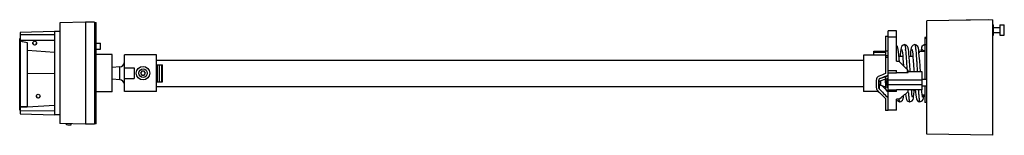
# Model space of a CAD drawing. Header units: millimetres. Extents: x 83 to 664, y 485 to 553.
import ezdxf

# ---------------------------------------------------------------- set-up
doc = ezdxf.new("R2010")
doc.units = ezdxf.units.MM
doc.header["$LTSCALE"] = 67.676283
doc.layers.get('0').update_dxf_attribs({"linetype": 'CONTINUOUS'})

msp = doc.modelspace()

# ---------------------------------------------------------------- linework, layer by layer
at = {"color": 7, "linetype": 'Continuous'}
for p, q in [((656.87, 553.08), (618.07, 552.4)), ((618.07, 485.76), (618.07, 552.4)), ((654.37, 553.14), (641.37, 552.91)), ((641.37, 552.91), (641.37, 552.81)), ((654.37, 553.14), (654.37, 553.04)), ((656.87, 553.08), (656.87, 485.08)), ((103.53, 546.13), (83.28, 545.7)), ((103.53, 546.15), (103.53, 497.15)), ((106.75, 546.15), (103.53, 546.15)), ((121.85, 551.65), (106.75, 551.39)), ((106.75, 551.39), (106.75, 491.92)), ((121.85, 551.65), (121.85, 491.65)), ((127.1, 551.65), (121.85, 551.65)), ((127.1, 551.65), (127.1, 491.65)), ((127.1, 551.45), (128.1, 551.45)), ((128.1, 491.85), (128.1, 551.45)), ((600.27, 546.58), (595.27, 546.58)), ((595.27, 534.6), (595.27, 546.58)), ((600.27, 528.76), (600.27, 546.58)), ((656.87, 550.08), (657.37, 550.08)), ((657.37, 544.08), (657.37, 550.08)), ((657.37, 548.58), (661.07, 548.58)), ((661.07, 550.08), (663.77, 550.08)), ((661.07, 550.08), (661.07, 544.08)), ((663.77, 544.08), (663.77, 550.08)), ((83.03, 499.95), (83.03, 542.05)), ((83.28, 542.05), (83.03, 542.05)), ((83.28, 541.13), (83.03, 541.13)), ((83.28, 545.7), (83.28, 497.75)), ((83.28, 544.51), (103.53, 544.38)), ((83.28, 541.02), (103.53, 541.13)), ((83.62, 540.42), (83.28, 540.42)), ((128.1, 545.3), (127.1, 545.3)), ((593.77, 543.43), (595.27, 543.43)), ((593.77, 543.43), (593.77, 521.38)), ((595.27, 543.14), (600.27, 543.14)), ((618.07, 542.58), (616.87, 542.58)), ((616.87, 542.58), (616.87, 517.93)), ((618.07, 542.05), (616.87, 542.05)), ((656.87, 544.08), (657.37, 544.08)), ((657.37, 545.58), (661.07, 545.58)), ((661.07, 544.08), (663.77, 544.08)), ((83.03, 536.45), (83.28, 536.45)), ((83.28, 534.46), (83.03, 534.46)), ((87.73, 501.79), (87.73, 539.57)), ((87.73, 535.17), (103.53, 534.1)), ((128.1, 539.26), (130.7, 539.26)), ((128.1, 535.86), (130.7, 535.86)), ((130.7, 535.86), (130.7, 539.26)), ((586.77, 534.7), (593.77, 534.7)), ((586.77, 532.33), (586.77, 534.7)), ((595.27, 534.6), (593.77, 534.6)), ((604.97, 538.45), (604.97, 538.45)), ((610.97, 538.45), (610.97, 538.45)), ((616.87, 534.43), (613.47, 534.43)), ((613.47, 534.43), (613.47, 533.67)), ((616.87, 538.59), (618.07, 538.59)), ((83.03, 533.17), (83.28, 533.17)), ((83.28, 531.18), (83.03, 531.18)), ((137.62, 532.65), (128.1, 532.65)), ((137.62, 510.65), (137.62, 532.65)), ((144.77, 510.78), (144.77, 532.38)), ((163.77, 532.38), (144.77, 532.38)), ((163.77, 510.78), (163.77, 532.38)), ((163.77, 529.25), (580.77, 529.25)), ((593.77, 532.33), (580.77, 532.33)), ((580.77, 532.33), (580.77, 510.83)), ((593.77, 533.77), (586.77, 533.77)), ((593.77, 532.01), (595.27, 532.01)), ((593.77, 531.18), (595.27, 531.18)), ((595.27, 499.74), (595.27, 534.27)), ((600.27, 528.76), (601.47, 528.76)), ((603.89, 531.43), (601.68, 531.43)), ((609.89, 531.43), (607.68, 531.43)), ((142.01, 525.41), (137.62, 525.06)), ((142.01, 517.75), (142.01, 525.41)), ((144.77, 524.71), (150.57, 524.71)), ((150.57, 524.71), (150.57, 518.45)), ((155.06, 522.88), (154.36, 521.65)), ((156.48, 522.88), (155.06, 522.88)), ((157.18, 521.65), (156.48, 522.88)), ((163.77, 526.57), (167.23, 526.57)), ((164.27, 516.57), (164.27, 526.57)), ((165.24, 526.57), (165.24, 516.57)), ((166.77, 516.57), (166.77, 526.57)), ((167.23, 516.57), (167.23, 526.57)), ((595.27, 523.14), (600.27, 523.14)), ((600.27, 521.64), (600.27, 523.14)), ((606.38, 523.21), (606.43, 522.36)), ((607.07, 522.07), (607.07, 523.21)), ((614.31, 522.32), (614.08, 525.88)), ((87.73, 521.62), (103.53, 521.5)), ((142.01, 517.75), (137.62, 518.1)), ((144.77, 518.45), (150.57, 518.45)), ((154.36, 521.65), (155.06, 520.43)), ((155.06, 520.43), (156.48, 520.43)), ((156.48, 520.43), (157.18, 521.65)), ((588.27, 517.62), (588.27, 513.15)), ((589.77, 513.15), (589.77, 517.62)), ((590.43, 518.45), (592.04, 519.04)), ((590.43, 518.45), (590.43, 518.56)), ((590.73, 517.24), (593.73, 518.39)), ((593.73, 518.39), (594.62, 518.41)), ((593.73, 518.39), (593.73, 518.39)), ((593.77, 519.67), (593.77, 518.39)), ((595.27, 518.36), (594.62, 518.41)), ((600.27, 521.64), (595.27, 521.64)), ((615.27, 517.52), (595.27, 517.52)), ((600.27, 522.07), (607.07, 522.07)), ((615.27, 522.38), (607.07, 522.38)), ((615.27, 511.79), (615.27, 522.38)), ((618.07, 517.93), (615.27, 517.93)), ((163.77, 516.57), (167.23, 516.57)), ((163.77, 513.9), (580.77, 513.9)), ((590, 515.27), (590, 512.53)), ((590.73, 514.67), (593.73, 513.52)), ((593.73, 513.52), (594.62, 513.51)), ((593.73, 513.52), (593.73, 513.52)), ((593.77, 513.75), (593.77, 512.06)), ((595.27, 513.55), (594.62, 513.51)), ((615.27, 514.81), (595.27, 514.81)), ((595.27, 511.84), (600.27, 511.84)), ((600.27, 510.86), (600.27, 511.84)), ((615.27, 511.79), (600.27, 511.79)), ((607.07, 510.79), (607.07, 511.79)), ((611.26, 511.73), (609.05, 511.73)), ((618.07, 513.98), (615.27, 513.98)), ((616.87, 513.98), (616.87, 504.45)), ((137.62, 510.65), (128.1, 510.65)), ((163.77, 510.78), (144.77, 510.78)), ((589.59, 510.83), (580.77, 510.83)), ((593.77, 506.76), (593.77, 499.74)), ((595.27, 510.69), (595.19, 510.69)), ((600.27, 510.86), (595.27, 510.86)), ((601.47, 506.29), (600.27, 506.29)), ((600.27, 499.88), (600.27, 506.29)), ((616.87, 508.73), (615.36, 508.73)), ((83.03, 500.1), (83.28, 500.1)), ((83.28, 499.95), (83.03, 499.95)), ((87.73, 501.79), (83.28, 501.79)), ((83.28, 501.54), (87.33, 501.79)), ((83.28, 499.71), (103.53, 499.47)), ((87.73, 501.81), (103.53, 502.81)), ((595.27, 499.74), (593.77, 499.74)), ((600.27, 499.88), (595.27, 499.88)), ((601.97, 504.71), (601.97, 504.71)), ((607.97, 504.71), (607.97, 504.71)), ((613.97, 504.71), (613.97, 504.71)), ((618.07, 504.45), (616.87, 504.45)), ((83.28, 497.75), (103.53, 497.17)), ((106.75, 497.15), (103.53, 497.15)), ((127.1, 498), (128.1, 498)), ((121.85, 491.65), (106.75, 491.92)), ((111.45, 491.25), (113.35, 491.25)), ((113.35, 491.25), (113.35, 491.8)), ((127.1, 491.65), (121.85, 491.65)), ((128.1, 491.85), (127.1, 491.85)), ((656.87, 485.08), (618.07, 485.76))]:
    msp.add_line(p, q, dxfattribs=at)
for points in [[(601.91, 528.33), (601.78, 530.13), (601.59, 532.4), (601.41, 534.21), (601.24, 535.54), (601.05, 536.51), (600.77, 537.32), (600.27, 537.95)], [(604.97, 538.45), (604.04, 538.21), (603.15, 537.28), (602.88, 536.49), (602.7, 535.53), (602.53, 534.23), (602.35, 532.46), (602.26, 531.43)], [(603.37, 535.64), (603.37, 535.65), (603.42, 535.42), (603.54, 534.71), (603.68, 533.61), (603.83, 532.12), (603.98, 530.28), (604.15, 528.07), (604.29, 526.02)], [(608.31, 522.46), (608.25, 523.34), (608.06, 526.19), (607.88, 528.8), (607.71, 531.08), (607.54, 532.97), (607.38, 534.48), (607.22, 535.65), (607.04, 536.56), (606.76, 537.34), (605.82, 538.24), (604.97, 538.45)], [(610.97, 538.45), (610.06, 538.22), (609.17, 537.31), (608.88, 536.5), (608.7, 535.54), (608.53, 534.23), (608.35, 532.51), (608.26, 531.43)], [(609.37, 535.64), (609.38, 535.6), (609.47, 535.14), (609.61, 534.23), (609.75, 532.91), (609.91, 531.18), (610.08, 529.05), (610.26, 526.53), (610.44, 523.65), (610.53, 522.38)], [(613.45, 533.83), (613.27, 535.34), (613.07, 536.42), (612.78, 537.28), (611.83, 538.24), (610.97, 538.45)], [(616.87, 538.45), (616.03, 538.2), (615.15, 537.27), (614.87, 536.46), (614.69, 535.47), (614.56, 534.43)], [(614.08, 525.88), (613.87, 529.01), (613.65, 531.74), (613.45, 533.83)], [(607.97, 504.71), (608, 504.71), (609.42, 505.36), (609.92, 506.19), (610.12, 506.97), (610.29, 507.97), (610.45, 509.27), (610.61, 510.94), (610.68, 511.73)], [(609.57, 507.52), (609.55, 507.58), (609.45, 508.13), (609.3, 509.18), (609.15, 510.66), (609.05, 511.79)], [(611.26, 511.79), (611.38, 510.41), (611.54, 508.82), (611.71, 507.56), (611.89, 506.64), (612.16, 505.87), (613.06, 504.94), (613.97, 504.71)], [(615.57, 507.52), (615.55, 507.59), (615.45, 508.14), (615.31, 509.15), (615.16, 510.57), (615.05, 511.77)], [(600.27, 505.67), (601.86, 504.71), (601.97, 504.71)], [(601.97, 504.71), (602.81, 504.91), (603.75, 505.81), (604.04, 506.61), (604.23, 507.55), (604.35, 508.48)], [(603.57, 507.52), (603.55, 507.58), (603.51, 507.81)], [(605.48, 509.41), (605.48, 509.39), (605.64, 508.06), (605.8, 507.03), (606.01, 506.24), (606.46, 505.41), (607.85, 504.71), (607.97, 504.71)], [(613.97, 504.71), (614, 504.71), (615.41, 505.35), (615.92, 506.19), (616.13, 507), (616.3, 508.04), (616.38, 508.73)]]:
    msp.add_lwpolyline(points, dxfattribs=at)
for centre, radius in [((91.88, 539.33), 1.1), ((155.77, 521.65), 4), ((155.77, 521.65), 2.5), ((93.98, 508.13), 1.1)]:
    msp.add_circle(centre, radius, dxfattribs=at)
for centre, radius, start, end in [((-19.22, 33.48), 517.26, 78.06715, 78.5326), ((91.88, 539.38), 1.1, 182.47045, 357.48351), ((535.66, 528.51), 70.23, 5.51058, 5.75762), ((141.77, 528.43), 3.02, 274.50509, 352.62869), ((141.77, 514.73), 3.02, 7.37131, 85.49491), ((590.8, 517.62), 2.53, 164.82312, 179.97036), ((590.78, 517.62), 1.01, 138.95934, 180.02409), ((93.98, 508.18), 1.1, 182.60619, 357.3771), ((619.98, 508.72), 18.58, 188.30326, 188.45374), ((618.87, 508.55), 17.46, 188.45329, 188.65029), ((614.88, 507.93), 13.42, 188.59685, 190.02018), ((658.58, 512.73), 51.43, 185.88544, 186.39724), ((689.69, 515.28), 76.67, 185.18979, 185.89596), ((111.45, 492.75), 1.5, 216.75007, 270)]:
    msp.add_arc(centre, radius, start, end, dxfattribs=at)
for centre, major_axis, ratio, start_param, end_param in [((601.02, 521.58), (21.35, -21.35), 0.180829, 1.467195, 1.729001), ((595.69, 521.58), (60.03, 21.85), 0.00741, 1.600152, 1.664512), ((600.08, 521.58), (60.03, 21.85), 0.00741, 1.648301, 1.729573), ((594.08, 521.58), (-16.4, 20.88), 0.392434, -4.53779, -4.265713), ((596.03, 521.58), (-16.4, 20.88), 0.392434, -4.584159, -4.290711), ((596.03, 521.58), (-12.65, 16.1), 0.392434, -4.566461, -4.303083), ((601.02, 521.58), (19.97, 19.97), 0.424475, -1.95153, -1.689725)]:
    msp.add_ellipse(centre, major_axis=major_axis, ratio=ratio, start_param=start_param, end_param=end_param, dxfattribs=at)
for points, knots in [([(604.97, 538.45), (605, 538.45), (605.07, 538.38), (605.16, 538.14), (605.29, 537.59), (605.42, 536.69), (605.5, 535.97), (605.54, 535.56)], [0, 0, 0, 0, 0.028867, 0.081575, 0.27241, 0.579879, 1, 1, 1, 1]), ([(605.57, 535.26), (605.72, 533.62), (605.99, 529.88), (606.21, 526.14), (606.33, 524.04)], [0, 0, 0, 0, 0.438578, 1, 1, 1, 1]), ([(610.97, 538.45), (611, 538.45), (611.07, 538.38), (611.17, 538.12), (611.29, 537.56), (611.43, 536.62), (611.51, 535.87), (611.55, 535.44)], [0, 0, 0, 0, 0.028403, 0.080788, 0.271515, 0.579748, 1, 1, 1, 1]), ([(611.55, 535.44), (611.58, 535.17), (611.69, 533.94), (611.78, 532.7), (611.85, 531.74)], [0, 0, 0, 0, 0.218696, 1, 1, 1, 1]), ([(616.07, 534.89), (615.78, 535.05), (615.25, 535.53), (614.99, 536.55), (615.25, 537.57), (615.77, 538.05), (616.06, 538.21)], [0, 0, 0, 0, 0.250113, 0.5, 0.749913, 1, 1, 1, 1]), ([(611.85, 531.74), (611.87, 531.46), (611.95, 530.3), (612.03, 529.15), (612.08, 528.26)], [0, 0, 0, 0, 0.236399, 1, 1, 1, 1]), ([(612.08, 528.26), (612.11, 527.79), (612.23, 525.83), (612.34, 523.88), (612.42, 522.4)], [0, 0, 0, 0, 0.241349, 1, 1, 1, 1]), ([(589.91, 519.98), (589.54, 519.84), (588.86, 519.39), (588.46, 518.66), (588.36, 518.28)], [0, 0, 0, 0, 0.501232, 1, 1, 1, 1]), ([(590.43, 518.45), (590.25, 518.38), (589.94, 518.16), (589.8, 517.8), (589.78, 517.62)], [0, 0, 0, 0, 0.503341, 1, 1, 1, 1]), ([(590.73, 517.24), (590.72, 517.24), (590.73, 517.19), (590.72, 517.13), (590.72, 517.01), (590.71, 516.78), (590.71, 516.42), (590.71, 516.12), (590.71, 515.96)], [0, 0, 0, 0, 0.020558, 0.078309, 0.171034, 0.295231, 0.618935, 1, 1, 1, 1]), ([(593.69, 515.96), (593.69, 516.27), (593.69, 516.72), (593.69, 517.29), (593.7, 517.65), (593.71, 517.95), (593.7, 518.18), (593.73, 518.3), (593.71, 518.39), (593.73, 518.39)], [0, 0, 0, 0, 0.380963, 0.553309, 0.704444, 0.828734, 0.921631, 0.97932, 1, 1, 1, 1]), ([(594.57, 515.96), (594.57, 516.27), (594.57, 516.72), (594.58, 517.3), (594.58, 517.67), (594.59, 517.97), (594.6, 518.17), (594.6, 518.3), (594.61, 518.35), (594.6, 518.41), (594.62, 518.41)], [0, 0, 0, 0, 0.382425, 0.555278, 0.706673, 0.830923, 0.923436, 0.956504, 0.980388, 1, 1, 1, 1]), ([(588.27, 513.15), (588.27, 512.87), (588.37, 512.31), (588.67, 511.82), (588.85, 511.61)], [0, 0, 0, 0, 0.498544, 1, 1, 1, 1]), ([(589.77, 515.96), (589.79, 515.68), (590, 515.13), (590.47, 514.77), (590.73, 514.67)], [0, 0, 0, 0, 0.499573, 1, 1, 1, 1]), ([(590, 512.53), (589.93, 512.61), (589.81, 512.81), (589.77, 513.04), (589.77, 513.15)], [0, 0, 0, 0, 0.503128, 1, 1, 1, 1]), ([(590.71, 515.96), (590.71, 515.79), (590.71, 515.49), (590.71, 515.13), (590.72, 514.91), (590.72, 514.78), (590.73, 514.72), (590.72, 514.67), (590.73, 514.67)], [0, 0, 0, 0, 0.38069, 0.704568, 0.828953, 0.921658, 0.979494, 1, 1, 1, 1]), ([(593.69, 515.96), (593.69, 515.65), (593.69, 515.2), (593.69, 514.63), (593.7, 514.26), (593.71, 513.97), (593.7, 513.73), (593.73, 513.61), (593.71, 513.53), (593.73, 513.52)], [0, 0, 0, 0, 0.380963, 0.553309, 0.704444, 0.828734, 0.921631, 0.97932, 1, 1, 1, 1]), ([(594.57, 515.96), (594.57, 515.64), (594.57, 515.19), (594.58, 514.61), (594.58, 514.25), (594.59, 513.94), (594.6, 513.74), (594.6, 513.61), (594.61, 513.56), (594.6, 513.51), (594.62, 513.51)], [0, 0, 0, 0, 0.382425, 0.555278, 0.706673, 0.830923, 0.923436, 0.956504, 0.980388, 1, 1, 1, 1]), ([(613.07, 511.61), (613.09, 511.31), (613.17, 510.23), (613.26, 509.14), (613.33, 508.35)], [0, 0, 0, 0, 0.273361, 1, 1, 1, 1]), ([(601.66, 505.6), (601.7, 505.37), (601.76, 505.08), (601.86, 504.79), (601.94, 504.71), (601.97, 504.71)], [0, 0, 0, 0, 0.707665, 0.899788, 1, 1, 1, 1]), ([(607.15, 510.49), (607.18, 510.21), (607.25, 509.19), (607.34, 508.18), (607.42, 507.45)], [0, 0, 0, 0, 0.278515, 1, 1, 1, 1]), ([(607.47, 507), (607.5, 506.66), (607.57, 506.1), (607.7, 505.36), (607.79, 504.96), (607.91, 504.71), (607.97, 504.71)], [0, 0, 0, 0, 0.420609, 0.727135, 0.918155, 1, 1, 1, 1]), ([(613.42, 507.41), (613.46, 507.02), (613.54, 506.35), (613.67, 505.5), (613.78, 505), (613.88, 504.77), (613.94, 504.71), (613.97, 504.71)], [0, 0, 0, 0, 0.420063, 0.726902, 0.91792, 0.970769, 1, 1, 1, 1])]:
    msp.add_open_spline(points, degree=3, knots=knots, dxfattribs=at)
for points in [[(616.06, 538.21), (616.31, 538.34), (616.59, 538.43), (616.87, 538.45)], [(616.87, 534.65), (616.59, 534.67), (616.31, 534.75), (616.07, 534.89)], [(589.77, 516.94), (589.77, 516.76), (589.81, 516.58), (589.89, 516.42)], [(590.73, 517.24), (590.4, 517.11), (590.09, 516.84), (589.93, 516.52)], [(590.02, 518.28), (590.13, 518.41), (590.27, 518.51), (590.43, 518.56)], [(592.04, 519.04), (593.12, 519.43), (594.19, 519.82), (595.27, 520.22)], [(589.93, 516.52), (589.84, 516.35), (589.79, 516.15), (589.77, 515.96)]]:
    msp.add_open_spline(points, degree=3, dxfattribs=at)

doc.saveas('drawing.dxf')
